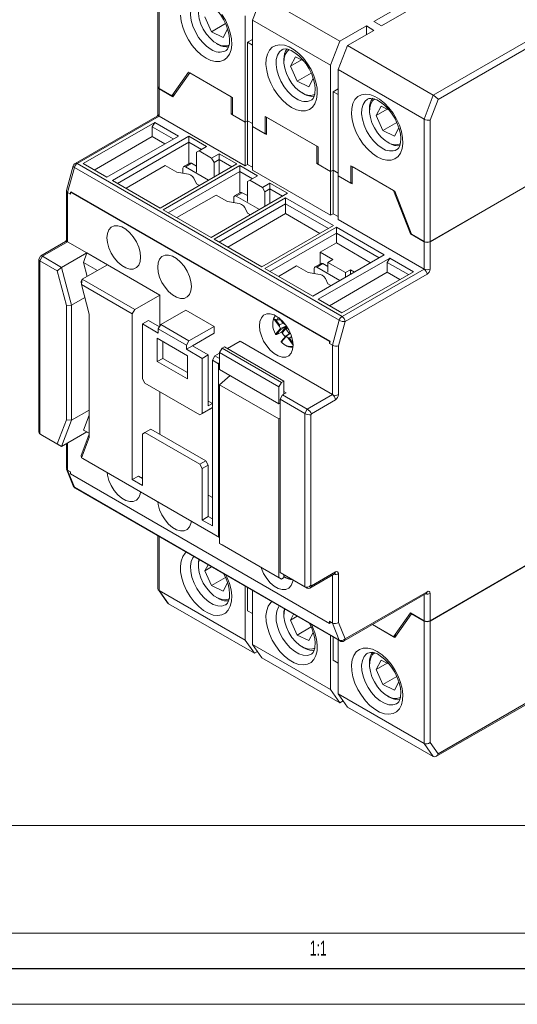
# Model space of a CAD drawing. Header units: millimetres. Extents: x 0 to 594, y 0 to 420.
# Tile 8 of 11: x 451 to 521, y 0 to 138. Entities that reach past the tile are written whole.
import ezdxf

# ---------------------------------------------------------------- set-up
doc = ezdxf.new("R2010")
doc.units = ezdxf.units.MM
doc.layers.add('FORMATO', color=7, linetype='Continuous')
doc.layers.add('LEGENDA', color=7, linetype='Continuous')
doc.styles.add('SLDTEXTSTYLE1', font='TXT', dxfattribs={"width": 0.605})

msp = doc.modelspace()

# ---------------------------------------------------------------- linework, layer by layer
at = {"color": 7, "linetype": 'Continuous', "lineweight": 15}
for p, q in [((509.32, 127.719), (550.44, 151.457)), ((550.864, 150.723), (509.989, 127.126)), ((470.644, 146.03), (470.644, 128.881)), ((470.819, 145.824), (470.819, 128.636)), ((515.12, 146.212), (500.978, 138.048)), ((502.038, 137.436), (516.18, 145.6)), ((483.936, 138.252), (485.243, 141.619)), ((485.243, 141.619), (496.203, 135.292)), ((477.236, 138.728), (478.171, 136.631)), ((482.876, 123.921), (482.876, 138.864)), ((480.138, 137.766), (478.171, 136.631)), ((479.806, 135.842), (480.43, 137.007)), ((494.896, 131.924), (483.936, 138.252)), ((483.936, 123.309), (483.936, 138.252)), ((499.917, 137.436), (496.203, 135.292)), ((500.978, 136.823), (499.917, 137.436)), ((499.917, 136.211), (499.917, 137.436)), ((500.978, 138.048), (502.038, 137.436)), ((478.171, 136.631), (479.806, 135.842)), ((483.936, 135.557), (483.229, 135.149)), ((497.263, 134.679), (500.978, 136.823)), ((478.871, 134.983), (479.087, 134.858)), ((483.229, 135.149), (483.229, 124.125)), ((483.936, 134.74), (483.229, 135.149)), ((496.203, 135.292), (494.896, 131.924)), ((495.957, 131.312), (497.263, 134.679)), ((497.263, 134.679), (509.32, 127.719)), ((489.958, 133.097), (489.257, 131.788)), ((491.089, 132.552), (489.958, 133.097)), ((488.332, 132.728), (488.332, 132.478)), ((490.811, 132.686), (489.257, 131.788)), ((489.257, 131.788), (490.192, 129.691)), ((494.896, 116.982), (494.896, 131.924)), ((472.587, 127.615), (474.935, 130.955)), ((472.729, 127.493), (475.096, 130.862)), ((474.935, 130.955), (481.108, 127.391)), ((475.096, 130.862), (480.931, 127.493)), ((492.159, 130.827), (490.192, 129.691)), ((491.827, 128.903), (492.451, 130.068)), ((508.013, 124.352), (495.957, 131.312)), ((495.957, 116.369), (495.957, 131.312)), ((470.644, 128.84), (470.644, 125.002)), ((490.192, 129.691), (491.827, 128.903)), ((470.819, 128.636), (472.587, 127.615)), ((470.819, 128.595), (470.819, 124.757)), ((470.819, 128.595), (472.729, 127.493)), ((472.97, 127.836), (472.587, 127.615)), ((480.931, 127.493), (480.931, 125.044)), ((481.108, 127.391), (481.108, 124.942)), ((490.892, 128.043), (491.108, 127.919)), ((495.957, 128.617), (495.25, 128.209)), ((495.25, 128.209), (495.25, 117.186)), ((495.957, 127.801), (495.25, 128.209)), ((508.013, 124.352), (509.32, 127.719)), ((501.978, 126.158), (501.278, 124.849)), ((503.11, 125.613), (501.978, 126.158)), ((509.989, 127.126), (508.862, 124.221)), ((470.519, 124.787), (459.005, 118.139)), ((470.819, 124.757), (459.305, 118.11)), ((482.876, 117.797), (470.819, 124.757)), ((481.108, 125.146), (480.931, 125.044)), ((480.931, 125.044), (482.876, 123.921)), ((481.108, 124.942), (482.876, 123.921)), ((485.704, 122.288), (485.704, 124.738)), ((485.704, 124.738), (493.129, 120.452)), ((485.881, 124.636), (492.952, 120.554)), ((485.881, 122.186), (485.881, 124.636)), ((500.352, 125.788), (500.352, 125.539)), ((502.832, 125.746), (501.278, 124.849)), ((501.278, 124.849), (502.212, 122.752)), ((470.183, 123.9), (460.142, 118.103)), ((469.829, 123.287), (470.183, 123.9)), ((469.829, 121.899), (469.829, 123.287)), ((472.799, 121.573), (469.829, 123.287)), ((470.183, 123.9), (473.506, 121.981)), ((483.229, 124.125), (482.876, 123.921)), ((482.876, 123.921), (482.876, 117.797)), ((483.229, 124.125), (483.936, 123.717)), ((483.229, 124.125), (483.229, 118.001)), ((483.936, 123.309), (485.704, 122.288)), ((483.936, 123.309), (485.881, 122.186)), ((483.936, 117.185), (483.936, 123.309)), ((504.18, 123.887), (502.212, 122.752)), ((503.848, 121.963), (504.472, 123.128)), ((508.013, 107.164), (508.013, 124.352)), ((508.862, 124.221), (508.862, 107.164)), ((469.829, 121.899), (461.698, 117.205)), ((463.465, 116.185), (473.506, 121.981)), ((464.243, 115.736), (474.991, 121.94)), ((471.597, 120.879), (469.829, 121.899)), ((474.991, 121.94), (477.466, 120.512)), ((474.991, 121.94), (474.991, 121.124)), ((485.881, 122.39), (485.704, 122.288)), ((502.212, 122.752), (503.848, 121.963)), ((474.991, 121.124), (464.95, 115.327)), ((474.991, 118.109), (474.991, 121.124)), ((476.759, 120.103), (474.991, 121.124)), ((477.466, 120.512), (476.406, 119.899)), ((492.952, 120.554), (492.952, 118.104)), ((493.129, 120.452), (493.129, 118.002)), ((502.913, 121.104), (503.129, 120.979)), ((476.406, 119.899), (476.052, 119.695)), ((476.052, 116.919), (476.052, 119.695)), ((478.173, 118.879), (476.406, 119.899)), ((478.173, 118.879), (479.234, 119.491)), ((479.234, 119.491), (481.709, 118.062)), ((479.234, 119.491), (479.234, 118.675)), ((458.726, 117.778), (457.779, 114.315)), ((459.305, 118.11), (496.499, 96.638)), ((463.465, 116.185), (460.142, 118.103)), ((471.668, 117.817), (466.153, 114.633)), ((481.709, 118.062), (470.961, 111.858)), ((471.385, 111.613), (482.133, 117.818)), ((471.668, 117.817), (473.287, 116.883)), ((475.095, 118.168), (474.246, 117.679)), ((475.345, 118.144), (474.496, 117.654)), ((474.496, 117.654), (477.749, 115.776)), ((475.345, 118.144), (476.052, 117.735)), ((478.527, 118.267), (478.173, 118.879)), ((479.234, 118.675), (478.527, 118.267)), ((478.527, 116.226), (478.527, 118.267)), ((481.002, 117.654), (479.234, 118.675)), ((479.234, 116.634), (479.234, 118.675)), ((482.133, 117.818), (484.608, 116.389)), ((482.133, 117.818), (482.133, 117.001)), ((483.229, 118.001), (482.876, 117.797)), ((483.229, 118.001), (483.936, 117.593)), ((493.129, 118.206), (492.952, 118.104)), ((492.952, 118.104), (494.896, 116.982)), ((493.129, 118.002), (494.896, 116.982)), ((497.725, 117.799), (503.898, 114.235)), ((497.725, 115.349), (497.725, 117.799)), ((497.902, 117.696), (503.736, 114.328)), ((497.902, 115.247), (497.902, 117.696)), ((458.907, 117.563), (457.95, 114.062)), ((496.101, 96.091), (458.907, 117.563)), ((482.133, 117.001), (472.092, 111.205)), ((473.287, 116.883), (474.637, 116.674)), ((474.143, 117.45), (474.143, 116.75)), ((482.133, 113.986), (482.133, 117.001)), ((483.901, 115.981), (482.133, 117.001)), ((484.608, 116.389), (483.547, 115.777)), ((494.896, 110.858), (483.936, 117.185)), ((495.25, 117.186), (494.896, 116.982)), ((494.896, 116.982), (494.896, 110.858)), ((495.25, 117.186), (495.957, 116.778)), ((495.25, 117.186), (495.25, 111.062)), ((495.957, 116.369), (497.725, 115.349)), ((495.957, 110.245), (495.957, 116.369)), ((495.957, 116.369), (497.902, 115.247)), ((470.961, 111.858), (464.243, 115.736)), ((475.698, 116.062), (476.06, 115.282)), ((476.06, 115.282), (476.476, 115.042)), ((483.547, 115.777), (483.194, 115.572)), ((483.194, 112.796), (483.194, 115.572)), ((485.315, 114.756), (483.547, 115.777)), ((485.315, 114.756), (486.376, 115.368)), ((486.376, 115.368), (488.851, 113.94)), ((486.376, 115.368), (486.376, 114.552)), ((497.902, 115.451), (497.725, 115.349)), ((522.792, 115.165), (508.862, 107.123)), ((522.58, 115.083), (508.862, 107.164)), ((457.774, 114.28), (457.774, 107.366)), ((458.374, 113.817), (457.95, 114.062)), ((457.95, 114.062), (457.95, 107.121)), ((458.467, 114.156), (458.374, 114.102)), ((458.374, 113.817), (458.374, 114.102)), ((458.374, 114.102), (494.72, 93.121)), ((458.467, 114.156), (494.812, 93.174)), ((478.81, 113.694), (473.295, 110.511)), ((488.851, 113.94), (478.103, 107.735)), ((478.81, 113.694), (480.428, 112.76)), ((482.237, 114.046), (481.388, 113.556)), ((482.487, 114.021), (481.638, 113.531)), ((481.638, 113.531), (484.89, 111.653)), ((482.487, 114.021), (483.194, 113.613)), ((485.669, 114.144), (485.315, 114.756)), ((486.376, 114.552), (485.669, 114.144)), ((485.669, 112.103), (485.669, 114.144)), ((488.143, 113.531), (486.376, 114.552)), ((486.376, 112.511), (486.376, 114.552)), ((503.736, 114.328), (506.104, 108.225)), ((503.898, 114.235), (506.245, 108.185)), ((478.527, 107.49), (488.568, 113.286)), ((488.568, 112.47), (479.234, 107.082)), ((480.428, 112.76), (481.779, 112.551)), ((481.285, 113.327), (481.285, 112.628)), ((488.568, 113.286), (495.285, 109.409)), ((488.568, 112.47), (488.568, 113.286)), ((488.568, 111.082), (488.568, 112.47)), ((494.578, 109), (488.568, 112.47)), ((478.103, 107.735), (471.385, 111.613)), ((488.568, 111.082), (480.436, 106.388)), ((482.84, 111.939), (483.201, 111.159)), ((483.201, 111.159), (483.618, 110.919)), ((493.376, 108.306), (488.568, 111.082)), ((495.25, 111.062), (494.896, 110.858)), ((495.25, 111.062), (495.957, 110.654)), ((495.285, 109.409), (485.244, 103.612)), ((508.013, 103.285), (495.957, 110.245)), ((485.669, 103.367), (495.71, 109.164)), ((495.71, 108.347), (486.376, 102.959)), ((495.71, 109.164), (502.427, 105.286)), ((495.71, 109.164), (495.71, 108.347)), ((495.71, 106.959), (495.71, 108.347)), ((501.72, 104.877), (495.71, 108.347)), ((506.207, 108.285), (506.104, 108.225)), ((506.104, 108.225), (508.013, 107.123)), ((506.245, 108.185), (508.013, 107.164)), ((457.65, 107.151), (454.166, 105.139)), ((457.95, 107.121), (454.415, 105.08)), ((457.95, 107.121), (460.637, 105.57)), ((485.244, 103.612), (478.527, 107.49)), ((495.71, 106.959), (493.447, 105.653)), ((500.518, 104.183), (495.71, 106.959)), ((508.013, 103.285), (508.013, 107.123)), ((508.862, 107.123), (508.862, 103.285)), ((460.637, 105.57), (457.102, 103.529)), ((460.187, 104.196), (460.637, 105.57)), ((460.637, 105.57), (463.547, 103.89)), ((502.427, 105.286), (492.386, 99.489)), ((493.447, 104.026), (493.447, 105.653)), ((495.215, 104.632), (493.447, 105.653)), ((453.885, 104.653), (453.885, 80.439)), ((454.142, 105.116), (453.894, 104.685)), ((454.415, 105.08), (454.061, 104.468)), ((454.061, 104.468), (454.061, 80.135)), ((456.5, 103.059), (454.061, 104.468)), ((454.415, 105.08), (457.102, 103.529)), ((463.547, 103.89), (460.011, 101.849)), ((460.187, 104.196), (460.706, 102.25)), ((462.132, 103.074), (460.187, 104.196)), ((463.547, 103.89), (470.925, 99.63)), ((493.55, 104.085), (492.702, 103.595)), ((493.8, 104.061), (492.952, 103.571)), ((503.205, 104.837), (493.164, 99.04)), ((494.507, 103.652), (493.8, 104.061)), ((494.507, 104.224), (495.215, 104.632)), ((496.982, 102.795), (494.507, 104.224)), ((494.507, 102.836), (494.507, 104.224)), ((502.851, 104.224), (503.205, 104.837)), ((502.851, 102.836), (502.851, 104.224)), ((505.821, 102.51), (502.851, 104.224)), ((503.205, 104.837), (506.528, 102.918)), ((456.5, 103.059), (457.102, 103.529)), ((457.809, 98.154), (456.5, 103.059)), ((457.102, 103.529), (458.516, 98.225)), ((492.386, 99.489), (485.669, 103.367)), ((490.123, 103.734), (487.578, 102.265)), ((490.123, 103.734), (491.742, 102.8)), ((491.742, 102.8), (493.093, 102.591)), ((492.598, 103.367), (492.598, 102.667)), ((496.204, 101.693), (492.952, 103.571)), ((502.851, 102.836), (494.72, 98.142)), ((496.487, 97.122), (506.528, 102.918)), ((496.499, 96.638), (508.013, 103.285)), ((508.437, 102.551), (496.923, 95.903)), ((497.689, 103.204), (496.982, 102.795)), ((496.982, 102.143), (496.982, 102.795)), ((498.255, 102.877), (497.689, 103.204)), ((497.689, 102.551), (497.689, 103.204)), ((504.619, 101.816), (502.851, 102.836)), ((460.011, 101.849), (459.856, 101.555)), ((459.887, 101.104), (459.856, 101.555)), ((459.887, 101.104), (460.011, 101.849)), ((459.887, 101.104), (460.991, 96.964)), ((467.036, 96.977), (459.887, 101.104)), ((460.011, 101.849), (467.39, 97.589)), ((494.153, 101.979), (494.515, 101.199)), ((494.515, 101.199), (494.931, 100.959)), ((470.925, 99.63), (467.39, 97.589)), ((470.925, 95.303), (470.925, 99.63)), ((457.809, 98.154), (458.516, 98.225)), ((460.369, 99.295), (458.516, 98.225)), ((458.516, 98.225), (458.516, 82.05)), ((496.487, 97.122), (493.164, 99.04)), ((457.809, 82.122), (457.809, 98.154)), ((460.991, 96.964), (460.991, 79.637)), ((467.39, 97.589), (467.036, 96.977)), ((467.036, 96.977), (467.036, 73.706)), ((474.567, 97.528), (471.032, 95.487)), ((474.567, 97.528), (478.527, 95.242)), ((469.299, 96.079), (468.451, 95.589)), ((468.451, 87.873), (468.451, 95.589)), ((468.451, 95.589), (470.678, 94.303)), ((470.855, 95.181), (469.299, 96.079)), ((470.678, 94.875), (471.032, 95.487)), ((471.032, 95.487), (474.991, 93.201)), ((487.734, 95.23), (486.886, 96.322)), ((487.158, 96.192), (487.724, 95.464)), ((487.355, 96.15), (487.859, 96.143)), ((487.669, 96.415), (488.093, 95.807)), ((488.238, 95.673), (487.724, 95.464)), ((488.172, 95.726), (488.393, 95.547)), ((495.144, 92.59), (496.101, 96.091)), ((496.923, 95.903), (495.992, 92.501)), ((470.678, 94.303), (470.678, 94.875)), ((474.638, 92.589), (470.678, 94.875)), ((478.527, 95.242), (474.991, 93.201)), ((478.527, 94.262), (475.486, 92.507)), ((478.527, 94.262), (478.527, 95.242)), ((487.171, 94.165), (487.858, 94.941)), ((487.909, 94.816), (487.297, 94.124)), ((487.311, 94.102), (487.988, 94.408)), ((487.323, 94.11), (488, 94.417)), ((487.858, 94.941), (487.734, 95.23)), ((488.681, 95.324), (487.864, 94.929)), ((488.728, 95.255), (487.909, 94.816)), ((488.793, 95.132), (488.103, 94.351)), ((488.606, 93.87), (489.239, 94.317)), ((488.62, 94.9), (488.778, 95.055)), ((488.85, 95.042), (488.62, 94.9)), ((489.255, 94.28), (488.663, 93.845)), ((488.778, 95.055), (488.793, 95.132)), ((488.837, 95.087), (488.778, 95.055)), ((489.209, 94.386), (489.101, 94.246)), ((474.779, 91.119), (470.537, 93.568)), ((470.537, 93.568), (470.537, 90.302)), ((471.306, 93.124), (471.306, 90.746)), ((474.991, 93.201), (474.638, 92.589)), ((482.168, 93.14), (480.423, 92.133)), ((482.168, 93.14), (495.144, 85.649)), ((488.594, 93.86), (487.981, 93.167)), ((488.672, 93.836), (487.985, 93.06)), ((488.893, 93.658), (488.672, 93.836)), ((489.418, 93.839), (489.109, 93.583)), ((494.812, 93.174), (494.72, 92.835)), ((494.812, 93.174), (494.72, 93.121)), ((494.72, 93.121), (494.72, 92.835)), ((495.144, 92.59), (494.72, 92.835)), ((474.638, 92.589), (474.638, 92.017)), ((475.486, 92.507), (474.638, 92.017)), ((474.638, 92.017), (476.865, 90.731)), ((477.714, 91.221), (475.486, 92.507)), ((479.287, 91.477), (478.633, 91.099)), ((479.287, 91.564), (479.641, 92.176)), ((487.631, 86.747), (479.287, 91.564)), ((479.287, 91.564), (479.287, 89.196)), ((479.994, 92.38), (479.641, 92.176)), ((479.641, 92.176), (487.984, 87.36)), ((488.338, 87.564), (479.994, 92.38)), ((495.144, 85.649), (495.144, 92.59)), ((495.992, 92.501), (495.992, 85.649)), ((471.306, 90.746), (470.537, 90.302)), ((470.537, 90.302), (474.779, 87.853)), ((471.306, 90.746), (474.779, 88.741)), ((474.779, 87.853), (474.779, 91.119)), ((477.714, 91.221), (476.865, 90.731)), ((476.865, 90.731), (476.865, 83.015)), ((477.714, 84.077), (477.714, 91.221)), ((478.279, 90.487), (478.633, 91.099)), ((479.128, 89.997), (478.279, 90.487)), ((478.279, 67.215), (478.279, 90.487)), ((478.633, 91.099), (479.287, 90.721)), ((479.287, 90.272), (479.128, 89.997)), ((479.128, 89.997), (479.128, 65.664)), ((479.287, 89.196), (487.631, 84.379)), ((468.451, 87.873), (468.804, 87.26)), ((476.512, 82.811), (468.804, 87.26)), ((479.287, 87.047), (480.802, 88.321)), ((487.984, 87.36), (487.631, 86.747)), ((488.338, 87.564), (487.984, 87.36)), ((488.338, 85.721), (488.338, 87.564)), ((470.925, 80.075), (470.925, 86.036)), ((479.287, 87.047), (487.631, 82.23)), ((479.287, 87.047), (479.287, 64.755)), ((487.631, 86.747), (487.631, 84.379)), ((488.638, 85.894), (488.144, 85.609)), ((488.638, 85.894), (488.338, 86.068)), ((477.714, 84.73), (478.279, 84.403)), ((478.279, 84.403), (477.714, 84.077)), ((487.631, 84.379), (487.79, 84.455)), ((487.79, 84.996), (488.144, 85.609)), ((491.255, 82.996), (487.79, 84.996)), ((487.79, 84.996), (487.79, 60.663)), ((488.144, 85.609), (491.608, 83.608)), ((491.608, 83.608), (495.144, 85.649)), ((495.568, 84.915), (492.208, 82.975)), ((460.991, 83.478), (458.516, 82.05)), ((477.926, 83.627), (476.512, 82.811)), ((476.512, 82.811), (476.865, 83.015)), ((476.865, 83.015), (478.279, 83.832)), ((478.279, 83.832), (477.926, 83.627)), ((491.255, 82.996), (491.608, 83.608)), ((491.255, 58.663), (491.255, 82.996)), ((456.5, 78.726), (457.809, 82.122)), ((458.516, 82.05), (457.102, 78.379)), ((457.809, 82.122), (458.516, 82.05)), ((460.991, 82.765), (460.187, 80.68)), ((487.631, 82.23), (487.79, 82.364)), ((487.631, 82.23), (487.631, 59.939)), ((492.208, 82.975), (492.103, 82.793)), ((492.103, 82.793), (492.103, 58.866)), ((460.637, 80.42), (457.102, 78.379)), ((460.187, 80.68), (460.991, 80.216)), ((460.637, 80.42), (460.187, 80.68)), ((460.991, 80.216), (460.637, 80.42)), ((468.804, 80.32), (468.451, 80.116)), ((469.653, 80.81), (468.804, 80.32)), ((468.804, 80.32), (476.512, 75.87)), ((469.653, 80.81), (477.36, 76.36)), ((454.061, 80.135), (456.5, 78.726)), ((454.061, 80.135), (454.415, 79.93)), ((457.102, 78.379), (454.415, 79.93)), ((459.83, 77.104), (460.991, 80.117)), ((460.991, 79.637), (459.887, 76.772)), ((468.451, 72.889), (468.451, 80.116)), ((456.5, 78.726), (457.102, 78.379)), ((457.774, 78.768), (457.774, 75.302)), ((459.887, 76.772), (459.83, 77.104)), ((459.887, 76.772), (479.128, 65.664)), ((460.089, 76.655), (459.887, 76.772)), ((479.287, 65.572), (460.089, 76.655)), ((476.512, 75.87), (477.36, 76.36)), ((477.36, 76.36), (477.714, 75.748)), ((457.794, 75.2), (458.748, 72.814)), ((457.95, 75.031), (458.374, 74.786)), ((457.95, 75.031), (458.907, 72.635)), ((458.374, 74.5), (458.374, 74.786)), ((476.865, 75.258), (476.512, 75.87)), ((477.714, 75.748), (476.865, 75.258)), ((476.865, 75.258), (476.865, 68.032)), ((477.714, 68.521), (477.714, 75.748)), ((494.72, 53.519), (458.374, 74.5)), ((467.885, 74.195), (467.036, 73.706)), ((467.036, 73.706), (468.451, 72.889)), ((468.451, 73.869), (467.885, 74.195)), ((468.451, 74.032), (468.309, 73.95)), ((458.907, 72.635), (496.101, 51.164)), ((459.005, 72.517), (496.199, 51.046)), ((477.714, 71.542), (478.279, 71.215)), ((477.714, 68.521), (476.865, 68.032)), ((476.865, 68.032), (478.279, 67.215)), ((478.279, 68.195), (477.714, 68.521)), ((470.644, 65.798), (470.644, 58.411)), ((479.128, 65.664), (479.287, 65.572)), ((479.287, 64.755), (487.631, 59.939)), ((479.641, 64.551), (479.287, 64.755)), ((487.984, 59.734), (479.641, 64.551)), ((476.311, 61.851), (476.311, 61.601)), ((477.678, 61.737), (477.236, 60.912)), ((478.172, 61.452), (477.236, 60.912)), ((477.236, 60.912), (478.171, 58.814)), ((522.792, 61.926), (508.862, 53.885)), ((522.58, 61.763), (508.862, 53.844)), ((480.138, 59.95), (478.171, 58.814)), ((487.631, 59.939), (487.984, 59.734)), ((487.79, 60.663), (491.255, 58.663)), ((488.144, 60.459), (487.79, 60.663)), ((488.338, 59.939), (487.984, 59.734)), ((491.608, 58.459), (488.144, 60.459)), ((488.338, 59.939), (488.338, 60.347)), ((491.96, 58.459), (495.444, 60.47)), ((492.208, 58.805), (495.568, 60.745)), ((495.992, 60.5), (495.992, 53.648)), ((470.699, 58.234), (471.995, 56.391)), ((470.819, 58.127), (482.876, 51.167)), ((470.819, 58.127), (472.126, 56.269)), ((478.171, 58.814), (479.806, 58.026)), ((479.806, 58.026), (480.43, 59.19)), ((482.876, 58.737), (482.876, 51.167)), ((483.229, 58.533), (483.229, 55.291)), ((483.936, 58.124), (483.936, 50.555)), ((491.608, 58.459), (491.255, 58.663)), ((492.103, 58.866), (492.208, 58.805)), ((509.691, 34.809), (550.74, 58.505)), ((509.989, 35.183), (550.864, 58.78)), ((478.871, 57.166), (479.087, 57.042)), ((479.316, 56.92), (479.087, 57.042)), ((496.799, 51.046), (508.313, 57.693)), ((496.923, 51.32), (508.437, 57.968)), ((508.862, 57.723), (508.862, 53.885)), ((484.182, 49.309), (472.126, 56.269)), ((483.229, 55.291), (483.936, 54.883)), ((488.332, 54.911), (488.332, 54.662)), ((489.699, 54.798), (489.257, 53.972)), ((490.193, 54.512), (489.257, 53.972)), ((489.257, 53.972), (490.192, 51.875)), ((506.104, 54.987), (503.736, 51.618)), ((506.245, 54.864), (503.898, 51.524)), ((508.013, 53.885), (506.104, 54.987)), ((506.281, 54.885), (506.245, 54.864)), ((508.013, 53.844), (506.245, 54.864)), ((492.158, 53.01), (490.192, 51.875)), ((494.72, 53.804), (495.144, 53.559)), ((494.72, 53.804), (494.72, 53.519)), ((494.72, 53.804), (494.812, 53.572)), ((494.812, 53.572), (494.72, 53.519)), ((496.101, 51.164), (495.144, 53.559)), ((495.992, 53.648), (496.923, 51.32)), ((503.898, 51.524), (500.763, 53.334)), ((503.736, 51.618), (500.763, 53.334)), ((508.013, 36.656), (508.013, 53.844)), ((508.862, 53.844), (508.862, 36.787)), ((490.192, 51.875), (491.827, 51.086)), ((491.827, 51.086), (492.451, 52.251)), ((494.896, 51.797), (494.896, 44.228)), ((495.25, 51.593), (495.25, 48.351)), ((495.957, 51.185), (495.957, 43.616)), ((504.119, 51.839), (503.736, 51.618)), ((482.876, 51.167), (484.182, 49.309)), ((483.936, 50.555), (494.896, 44.228)), ((485.243, 48.696), (483.936, 50.555)), ((490.892, 50.227), (491.108, 50.102)), ((491.337, 49.981), (491.108, 50.102)), ((484.182, 49.309), (484.63, 49.568)), ((496.203, 42.369), (485.243, 48.696)), ((495.25, 48.351), (495.957, 47.943)), ((500.352, 47.972), (500.352, 47.723)), ((501.978, 48.342), (501.278, 47.033)), ((502.832, 47.93), (501.278, 47.033)), ((501.278, 47.033), (502.212, 44.935)), ((503.111, 47.796), (501.978, 48.342)), ((504.179, 46.071), (502.212, 44.935)), ((502.212, 44.935), (503.848, 44.147)), ((503.848, 44.147), (504.471, 45.311)), ((494.896, 44.228), (496.203, 42.369)), ((495.957, 43.616), (508.013, 36.656)), ((497.263, 41.757), (495.957, 43.616)), ((502.913, 43.287), (503.129, 43.163)), ((503.358, 43.042), (503.129, 43.163)), ((496.203, 42.369), (496.651, 42.628)), ((509.32, 34.797), (497.263, 41.757)), ((509.32, 34.797), (508.013, 36.656)), ((508.862, 36.787), (509.989, 35.183))]:
    msp.add_line(p, q, dxfattribs=at)
at = {"color": 1, "linetype": 'Continuous', "lineweight": 15}
for p, q in [((487.72, 96.375), (488.172, 95.726)), ((488.393, 95.547), (488.46, 95.622)), ((488, 94.417), (488.734, 95.247)), ((489.124, 94.237), (489.225, 94.35)), ((489.628, 92.603), (488.893, 93.658)), ((489.109, 93.583), (489.618, 92.854)), ((457.95, 78.869), (457.95, 75.031)), ((470.819, 65.697), (470.819, 58.127)), ((495.144, 53.559), (495.144, 60.297)), ((508.013, 53.885), (508.013, 57.52))]:
    msp.add_line(p, q, dxfattribs=at)
at = {"color": 7, "linetype": 'Continuous', "lineweight": 15, "flags": 128}
for points in [[(476.052, 141.033), (476.219, 141.116), (476.509, 141.151), (476.875, 141.1), (477.35, 140.927), (477.867, 140.628), (478.4, 140.206), (478.925, 139.674), (479.418, 139.047), (479.853, 138.351), (480.212, 137.615), (480.478, 136.872), (480.644, 136.158), (480.708, 135.506), (480.677, 134.947), (480.571, 134.507), (480.415, 134.197), (480.233, 133.999), (480.145, 133.955)], [(477.066, 141.079), (476.745, 140.814), (476.481, 140.379), (476.337, 139.822), (476.32, 139.17), (476.43, 138.456), (476.664, 137.716), (477.008, 136.988), (477.445, 136.307), (477.954, 135.708), (478.509, 135.222), (479.082, 134.871)], [(477.395, 132.923), (476.713, 133.392), (476.055, 133.995), (475.446, 134.71), (474.907, 135.51), (474.458, 136.368), (474.115, 137.251), (473.891, 138.129), (473.793, 138.969)], [(479.625, 139.074), (480.121, 138.241), (480.519, 137.367), (480.803, 136.482), (480.965, 135.619), (480.998, 134.81), (480.9, 134.082), (480.676, 133.464), (480.333, 132.976), (479.884, 132.637), (479.345, 132.459), (478.736, 132.448), (478.078, 132.604), (477.395, 132.923)], [(489.416, 125.984), (488.734, 126.453), (488.076, 127.056), (487.467, 127.77), (486.928, 128.571), (486.479, 129.428), (486.136, 130.312), (485.912, 131.189), (485.814, 132.029), (485.847, 132.801), (486.008, 133.477), (486.293, 134.033), (486.691, 134.448), (487.187, 134.708), (487.764, 134.803), (488.4, 134.73), (489.074, 134.491), (489.759, 134.096), (490.432, 133.557), (491.069, 132.895), (491.646, 132.134), (492.142, 131.302), (492.539, 130.427), (492.824, 129.543), (492.986, 128.68), (493.018, 127.87), (492.921, 127.143), (492.697, 126.524), (492.354, 126.037), (491.905, 125.697), (491.366, 125.519), (490.757, 125.508), (490.099, 125.665), (489.416, 125.984)], [(488.072, 134.093), (488.239, 134.177), (488.53, 134.212), (488.896, 134.161), (489.371, 133.987), (489.887, 133.688), (490.421, 133.267), (490.946, 132.734), (491.438, 132.107), (491.874, 131.411), (492.232, 130.676), (492.499, 129.933), (492.665, 129.218), (492.729, 128.566), (492.698, 128.008), (492.591, 127.568), (492.436, 127.257), (492.254, 127.06), (492.166, 127.015)], [(489.087, 134.14), (488.766, 133.875), (488.502, 133.44), (488.357, 132.882), (488.34, 132.23), (488.451, 131.516), (488.684, 130.777), (489.028, 130.048), (489.466, 129.368), (489.975, 128.769), (490.53, 128.282), (491.103, 127.931)], [(501.437, 119.044), (500.755, 119.513), (500.097, 120.116), (499.487, 120.831), (498.949, 121.631), (498.5, 122.489), (498.157, 123.372), (497.933, 124.25), (497.835, 125.09), (497.868, 125.862), (498.029, 126.538), (498.314, 127.094), (498.712, 127.509), (499.208, 127.769), (499.785, 127.864), (500.421, 127.791), (501.094, 127.552), (501.78, 127.156), (502.453, 126.618), (503.09, 125.956), (503.666, 125.195), (504.163, 124.362), (504.56, 123.488), (504.845, 122.603), (505.007, 121.74), (505.039, 120.931), (504.942, 120.204), (504.717, 119.585), (504.375, 119.097), (503.926, 118.758), (503.387, 118.58), (502.777, 118.569), (502.12, 118.725), (501.437, 119.044)], [(500.093, 127.154), (500.26, 127.237), (500.551, 127.272), (500.917, 127.221), (501.392, 127.048), (501.908, 126.749), (502.442, 126.328), (502.967, 125.795), (503.459, 125.168), (503.895, 124.472), (504.253, 123.736), (504.52, 122.994), (504.686, 122.279), (504.749, 121.627), (504.719, 121.068), (504.612, 120.629), (504.457, 120.318), (504.275, 120.12), (504.187, 120.076)], [(501.108, 127.2), (500.787, 126.936), (500.522, 126.5), (500.378, 125.943), (500.361, 125.291), (500.472, 124.577), (500.705, 123.837), (501.049, 123.109), (501.487, 122.428), (501.996, 121.83), (502.551, 121.343), (503.124, 120.992)], [(470.644, 125), (470.644, 125.001), (470.64, 124.983), (470.632, 124.954), (470.617, 124.917), (470.596, 124.877), (470.57, 124.839), (470.545, 124.809), (470.526, 124.792), (470.519, 124.786), (470.521, 124.788)], [(463.465, 107.693), (463.534, 106.999), (463.737, 106.265), (464.061, 105.535), (464.489, 104.851), (464.994, 104.253), (465.549, 103.775), (466.12, 103.445), (466.674, 103.283), (467.18, 103.298), (467.607, 103.488), (467.932, 103.844), (468.134, 104.343), (468.203, 104.958), (468.134, 105.652), (467.932, 106.386), (467.607, 107.116), (467.18, 107.8), (466.674, 108.398), (466.12, 108.876), (465.549, 109.206), (464.994, 109.368), (464.489, 109.354), (464.061, 109.163), (463.737, 108.808), (463.534, 108.308), (463.465, 107.693)], [(457.774, 107.364), (457.774, 107.364), (457.771, 107.347), (457.763, 107.318), (457.748, 107.281), (457.727, 107.241), (457.701, 107.203), (457.676, 107.173), (457.657, 107.156), (457.65, 107.15), (457.652, 107.152)], [(470.607, 103.57), (470.676, 102.876), (470.879, 102.142), (471.203, 101.412), (471.63, 100.728), (472.136, 100.13), (472.691, 99.652), (473.262, 99.322), (473.816, 99.16), (474.322, 99.175), (474.749, 99.365), (475.074, 99.721), (475.276, 100.22), (475.345, 100.835), (475.276, 101.53), (475.074, 102.263), (474.749, 102.993), (474.322, 103.677), (473.816, 104.275), (473.262, 104.753), (472.691, 105.083), (472.136, 105.245), (471.63, 105.231), (471.203, 105.04), (470.879, 104.685), (470.676, 104.185), (470.607, 103.57)], [(484.891, 95.324), (484.96, 94.63), (485.162, 93.897), (485.487, 93.167), (485.914, 92.483), (486.42, 91.884), (486.974, 91.406), (487.545, 91.077), (488.1, 90.914), (488.605, 90.929), (489.033, 91.119), (489.357, 91.475), (489.56, 91.975), (489.628, 92.59), (489.56, 93.284), (489.357, 94.017), (489.033, 94.747), (488.605, 95.431), (488.1, 96.03), (487.545, 96.508), (486.974, 96.837), (486.42, 97), (485.914, 96.985), (485.487, 96.794), (485.162, 96.439), (484.96, 95.939), (484.891, 95.324)], [(487.355, 96.15), (487.198, 96.177), (487.158, 96.192)], [(487.145, 94.141), (487.144, 94.142), (487.159, 94.155), (487.171, 94.165)], [(487.297, 94.124), (487.291, 94.117), (487.286, 94.106), (487.29, 94.101), (487.303, 94.102), (487.323, 94.11)], [(487.31, 94.101), (487.311, 94.101), (487.323, 94.11)], [(487.987, 94.407), (487.991, 94.409), (488.007, 94.408), (488.029, 94.399), (488.056, 94.379), (488.081, 94.35), (488.087, 94.34)], [(488, 94.417), (488.024, 94.42), (488.049, 94.412), (488.073, 94.393), (488.095, 94.365), (488.103, 94.351)], [(487.938, 93.046), (488.179, 92.828), (488.48, 92.626)], [(487.985, 93.06), (487.972, 93.027), (487.977, 93.008)], [(463.482, 74.696), (463.534, 74.337), (463.737, 73.604), (464.061, 72.874), (464.489, 72.19), (464.994, 71.591), (465.549, 71.113), (466.12, 70.784), (466.674, 70.621), (467.18, 70.636), (467.607, 70.826), (467.932, 71.182), (468.134, 71.682), (468.186, 71.98)], [(470.624, 70.573), (470.676, 70.214), (470.879, 69.481), (471.203, 68.751), (471.63, 68.067), (472.136, 67.468), (472.691, 66.99), (473.262, 66.661), (473.816, 66.499), (474.322, 66.513), (474.749, 66.704), (475.074, 67.059), (475.276, 67.559), (475.328, 67.857)], [(476.311, 61.851), (476.32, 62.102), (476.373, 62.49)], [(476.439, 62.452), (476.337, 62.005), (476.32, 61.353), (476.43, 60.64), (476.664, 59.9), (477.008, 59.172), (477.445, 58.491), (477.954, 57.892), (478.509, 57.405), (479.082, 57.055), (479.645, 56.858), (480.169, 56.825), (480.627, 56.957), (480.692, 56.993)], [(485.107, 61.395), (485.162, 61.235), (485.487, 60.505), (485.914, 59.821), (486.42, 59.223), (486.974, 58.745), (487.545, 58.415), (488.1, 58.253), (488.605, 58.267), (489.033, 58.458), (489.357, 58.813), (489.56, 59.313), (489.609, 59.586)], [(479.89, 60.46), (480.216, 59.788), (480.481, 59.045), (480.646, 58.331), (480.708, 57.68), (480.676, 57.124), (480.569, 56.686), (480.413, 56.377), (480.23, 56.181), (480.154, 56.142)], [(488.332, 54.911), (488.341, 55.163), (488.394, 55.551)], [(488.46, 55.513), (488.357, 55.066), (488.34, 54.414), (488.451, 53.7), (488.684, 52.961), (489.028, 52.232), (489.466, 51.551), (489.975, 50.953), (490.53, 50.466), (491.103, 50.115), (491.666, 49.918), (492.189, 49.885), (492.648, 50.018), (492.713, 50.053)], [(491.91, 53.521), (492.237, 52.848), (492.502, 52.106), (492.667, 51.392), (492.729, 50.741), (492.697, 50.184), (492.589, 49.746), (492.434, 49.437), (492.251, 49.241), (492.174, 49.203)], [(501.437, 49.556), (502.12, 49.087), (502.777, 48.484), (503.387, 47.77), (503.926, 46.969), (504.375, 46.112), (504.717, 45.228), (504.942, 44.351), (505.039, 43.511), (505.007, 42.739), (504.845, 42.063), (504.56, 41.507), (504.163, 41.092), (503.666, 40.832), (503.09, 40.737), (502.453, 40.81), (501.78, 41.049), (501.094, 41.445), (500.421, 41.983), (499.785, 42.645), (499.208, 43.406), (498.712, 44.238), (498.314, 45.113), (498.029, 45.997), (497.868, 46.86), (497.835, 47.67), (497.933, 48.397), (498.157, 49.016), (498.5, 49.504), (498.949, 49.843), (499.487, 50.021), (500.097, 50.032), (500.755, 49.875), (501.437, 49.556)], [(501.096, 49.377), (500.787, 49.119), (500.522, 48.684), (500.378, 48.126), (500.361, 47.474), (500.472, 46.761), (500.705, 46.021), (501.049, 45.293), (501.487, 44.612), (501.996, 44.013), (502.551, 43.526), (503.124, 43.176), (503.686, 42.979), (504.21, 42.946), (504.669, 43.078), (504.734, 43.114)], [(501.644, 49.099), (501.916, 48.927), (502.45, 48.504), (502.975, 47.97), (503.466, 47.342), (503.9, 46.645), (504.258, 45.909), (504.523, 45.166), (504.687, 44.452), (504.75, 43.801), (504.718, 43.245), (504.61, 42.807), (504.454, 42.498), (504.272, 42.302), (504.195, 42.263)]]:
    msp.add_lwpolyline(points, dxfattribs=at)
at = {"color": 1, "linetype": 'Continuous', "lineweight": 15, "flags": 128}
for points in [[(476.038, 141.038), (475.703, 140.76), (475.409, 140.29), (475.242, 139.689), (475.208, 138.986), (475.309, 138.213), (475.541, 137.406), (475.893, 136.604), (476.348, 135.843), (476.885, 135.16), (477.479, 134.586), (478.103, 134.148)], [(488.058, 134.098), (487.724, 133.82), (487.43, 133.35), (487.262, 132.749), (487.229, 132.046), (487.33, 131.273), (487.562, 130.467), (487.914, 129.664), (488.369, 128.904), (488.906, 128.22), (489.5, 127.646), (490.123, 127.208)], [(500.079, 127.159), (499.745, 126.881), (499.451, 126.411), (499.283, 125.81), (499.249, 125.107), (499.351, 124.334), (499.583, 123.527), (499.935, 122.725), (500.39, 121.964), (500.927, 121.281), (501.521, 120.707), (502.144, 120.269)], [(458.907, 117.563), (458.832, 117.611), (458.775, 117.661), (458.739, 117.708), (458.724, 117.752), (458.726, 117.778)], [(487.988, 94.408), (487.988, 94.408), (488, 94.417)], [(480.192, 60.286), (480.333, 59.991), (480.676, 59.107), (480.9, 58.23), (480.998, 57.39), (480.965, 56.618), (480.803, 55.942), (480.519, 55.386), (480.121, 54.971), (479.625, 54.711), (479.048, 54.616), (478.411, 54.689), (477.738, 54.928), (477.053, 55.323), (476.38, 55.862), (475.743, 56.524), (475.166, 57.285), (474.67, 58.117), (474.272, 58.992), (473.988, 59.876), (473.826, 60.739), (473.793, 61.549), (473.891, 62.276), (474.115, 62.895), (474.458, 63.382), (474.599, 63.515)], [(475.665, 62.899), (475.541, 62.726), (475.309, 62.188), (475.208, 61.532), (475.242, 60.789), (475.409, 59.995), (475.703, 59.186), (476.109, 58.4), (476.608, 57.674), (477.177, 57.041), (477.789, 56.532), (478.416, 56.17), (479.028, 55.972), (479.597, 55.948), (480.096, 56.098), (480.168, 56.137)], [(492.213, 53.346), (492.354, 53.051), (492.697, 52.168), (492.921, 51.29), (493.018, 50.45), (492.986, 49.678), (492.824, 49.002), (492.539, 48.447), (492.142, 48.031), (491.646, 47.771), (491.069, 47.676), (490.432, 47.749), (489.759, 47.988), (489.074, 48.384), (488.4, 48.922), (487.764, 49.584), (487.187, 50.345), (486.691, 51.178), (486.293, 52.052), (486.008, 52.937), (485.847, 53.8), (485.814, 54.609), (485.912, 55.337), (486.136, 55.955), (486.479, 56.443), (486.62, 56.575)], [(487.686, 55.96), (487.562, 55.787), (487.33, 55.248), (487.229, 54.592), (487.262, 53.85), (487.43, 53.055), (487.724, 52.246), (488.13, 51.46), (488.629, 50.734), (489.198, 50.102), (489.81, 49.593), (490.437, 49.231), (491.049, 49.033), (491.618, 49.008), (492.117, 49.158), (492.188, 49.198)], [(500.096, 49.352), (499.935, 49.243), (499.583, 48.847), (499.351, 48.309), (499.249, 47.653), (499.283, 46.91), (499.451, 46.116), (499.745, 45.307), (500.15, 44.521), (500.65, 43.795), (501.219, 43.162), (501.831, 42.653), (502.458, 42.291), (503.07, 42.093), (503.639, 42.069), (504.138, 42.219), (504.209, 42.258)]]:
    msp.add_lwpolyline(points, dxfattribs=at)
at = {"color": 7, "linetype": 'Continuous', "lineweight": 15}
for centre, radius, start, end in [((479.943, 136.273), 1.645, 238.44538, 296.55095), ((480.334, 136.773), 2.285, 236.91504, 277.10188), ((490.615, 132.85), 2.287, 142.87579, 183.05647), ((470.944, 128.91), 0.302, 185.6948, 245.62534), ((470.933, 128.86), 0.289, 179.97601, 246.74603), ((491.964, 129.333), 1.645, 238.44538, 296.55095), ((492.355, 129.833), 2.285, 236.91504, 277.10188), ((502.636, 125.91), 2.287, 142.87579, 183.05647), ((470.944, 125.032), 0.302, 185.6948, 245.62534), ((503.985, 122.394), 1.645, 238.44538, 296.55095), ((504.376, 122.894), 2.285, 236.91504, 277.10188), ((459.305, 117.62), 0.6, 119.99731, 164.70507), ((459.814, 117.322), 0.938, 122.88366, 165.16213), ((474.358, 117.485), 0.218, 50.79671, 189.21404), ((475.198, 117.939), 0.251, 54.38242, 114.30712), ((474.555, 115.307), 1.369, 33.43888, 86.5665), ((481.5, 113.362), 0.218, 50.79671, 189.21404), ((482.34, 113.816), 0.251, 54.38242, 114.30712), ((481.697, 111.184), 1.369, 33.43888, 86.5665), ((458.075, 107.396), 0.302, 185.6948, 245.62534), ((508.437, 107.983), 0.922, 242.60967, 297.39033), ((508.437, 107.942), 0.922, 242.60967, 297.39033), ((493.654, 103.856), 0.251, 54.38242, 114.30712), ((492.814, 103.402), 0.218, 50.79671, 189.21404), ((493.011, 101.224), 1.369, 33.43888, 86.5665), ((507.516, 102.509), 0.922, 2.60548, 57.39452), ((508.437, 104.104), 0.922, 242.60967, 297.39033), ((507.941, 103.327), 0.922, 302.60548, 357.39452), ((489.058, 95.488), 2.305, 146.51194, 215.05579), ((487.537, 97.341), 1.21, 237.44557, 251.73781), ((497.008, 95.851), 0.938, 122.88366, 165.16213), ((496.827, 97.375), 1.475, 240.53645, 273.73428), ((496.002, 95.861), 0.922, 2.60548, 57.39452), ((487.246, 94.2), 0.117, 210.4515, 303.29139), ((487.26, 94.223), 0.106, 213.33872, 290.51281), ((488.138, 94.284), 0.0755, 118.26075, 132.27166), ((491.996, 96.682), 4.538, 210.91407, 219.90478), ((490.769, 95.979), 2.404, 206.65533, 226.09533), ((488.048, 93.086), 0.104, 129.31919, 227.04593), ((489.446, 93.862), 1.569, 231.99106, 274.29819), ((495.568, 86.468), 0.922, 242.60967, 297.39033), ((494.647, 84.873), 0.922, 2.60548, 57.39452), ((495.071, 85.691), 0.922, 302.60548, 357.39452), ((459.305, 73.037), 0.6, 201.78498, 240.00269), ((489.634, 61.626), 1.992, 229.42275, 268.2127), ((495.734, 60.542), 0.262, 350.78596, 129.20329), ((480.308, 58.725), 2.059, 241.18685, 278.5793), ((508.603, 57.764), 0.262, 350.78596, 129.20329), ((508.437, 54.704), 0.922, 242.60967, 297.39033), ((508.437, 54.663), 0.922, 242.60967, 297.39033), ((496.403, 51.816), 0.718, 245.18002, 316.38191), ((492.329, 51.785), 2.059, 241.18685, 278.5793), ((496.499, 51.565), 0.6, 240.00269, 299.99731), ((500.651, 47.807), 1.629, 52.42141, 109.69086), ((502.645, 48.091), 2.296, 142.9854, 182.98067), ((504.35, 44.846), 2.059, 241.18685, 278.5793)]:
    msp.add_arc(centre, radius, start, end, dxfattribs=at)
at = {"color": 1, "linetype": 'Continuous', "lineweight": 15}
for centre, radius, start, end in [((479.3, 135.785), 2.028, 233.82444, 294.8045), ((491.321, 128.846), 2.028, 233.82444, 294.8045), ((470.644, 124.512), 0.302, 54.38242, 114.30712), ((503.342, 121.906), 2.028, 233.82444, 294.8045), ((459.129, 117.864), 0.302, 54.38242, 114.30712), ((457.774, 106.876), 0.302, 54.38242, 114.30712), ((487.844, 95.984), 1.016, 131.65003, 160.57269), ((488.139, 95.862), 0.835, 132.01227, 159.7932), ((488.048, 93.116), 0.0841, 142.71999, 221.79962), ((489.315, 94.121), 1.701, 218.58965, 280.5051), ((459.082, 72.952), 0.362, 202.47137, 241.17961), ((459.124, 72.714), 0.231, 200.03335, 238.83669), ((489.434, 61.571), 1.829, 233.18295, 268.61876), ((489.554, 59.802), 0.175, 199.87943, 273.61233), ((495.567, 61.324), 0.928, 256.96969, 297.29911), ((495.283, 60.709), 0.288, 304.05635, 7.25583), ((508.436, 58.547), 0.928, 256.96969, 297.29911), ((508.143, 57.935), 0.296, 305.01333, 6.29885), ((496.629, 51.288), 0.296, 305.01333, 6.29885), ((496.318, 51.243), 0.231, 200.03335, 238.83669)]:
    msp.add_arc(centre, radius, start, end, dxfattribs=at)
at = {"color": 7, "linetype": 'Continuous', "lineweight": 15}
for centre, major_axis, ratio, start_param, end_param in [((509.565, 127.371), (0.482, -0.413), 0.2184431, 0.708711, 2.2795074), ((508.437, 124.466), (0.598, -0.112), 0.410685, 4.0037186, 5.5745149), ((458.374, 114.218), (0.599, -0.08), 0.4660369, 3.0790986, 3.9894849), ((454.59, 104.691), (-0.438, 0.438), 0.3178882, 5.4128877, 6.368166), ((454.485, 104.51), (0.598, -0.16), 0.3177652, 3.0566526, 4.0119309), ((487.82, 95.252), (-0.097, 0.211), 0.3744557, 6.2664931, 7.7849295), ((488.257, 95.747), (0.18, -0.122), 0.3090257, 3.8182268, 4.4389079), ((488.459, 95.583), (0.0975, -0.0366), 0.6183246, 4.2180139, 4.3495931), ((488.443, 95.564), (0.165, 0.037), 0.0956932, 4.4504176, 5.0883934), ((487.95, 95.006), (0.064, 0.193), 0.3213763, 2.0851724, 3.4684479), ((487.933, 94.987), (-0.016, 0.108), 0.7856834, 1.8885892, 2.0201685), ((488.763, 93.901), (0.173, 0.051), 0.1795465, 2.6563021, 4.0395776), ((488.747, 93.882), (0.105, -0.021), 0.6967732, 3.9300479, 4.0616272), ((488.949, 93.719), (0.165, -0.13), 0.3953585, 4.6803396, 6.198776), ((495.568, 92.746), (0.599, -0.08), 0.4660369, 3.9894849, 5.5602812), ((491.679, 83.038), (0.598, -0.16), 0.3177652, 4.0119309, 5.5827272), ((491.784, 83.22), (-0.438, 0.438), 0.3178882, 3.8420914, 5.4128877), ((454.485, 80.583), (0.554, 0.32), 0.7174001, 2.748951, 3.5343492), ((458.374, 75.365), (0.595, 0.115), 0.6685179, 3.01365, 3.7990482), ((471.244, 58.503), (0.586, 0.185), 0.6978515, 2.9243691, 3.7097673), ((491.679, 59.111), (0.554, 0.32), 0.7174001, 3.5343492, 5.1051455), ((491.784, 59.05), (0, 0.64), 0.7174342, 2.7489917, 4.319788), ((472.371, 56.9), (0.148, 0.669), 0.6978876, 2.5734587, 2.9244097), ((495.568, 53.893), (0.595, 0.115), 0.6685179, 3.7990482, 5.3698445), ((508.437, 37.032), (0.586, 0.185), 0.6978515, 3.7097673, 5.2805636), ((509.565, 35.428), (0.148, 0.669), 0.6978876, 2.9244097, 4.4952061)]:
    msp.add_ellipse(centre, major_axis=major_axis, ratio=ratio, start_param=start_param, end_param=end_param, dxfattribs=at)
at = {"layer": 'FORMATO', "lineweight": 0}
for p, q in [((409, 25.102), (589, 25.102)), ((443, 10), (563, 10)), ((0, 0), (594, 0))]:
    msp.add_line(p, q, dxfattribs=at)
at = {"layer": 'FORMATO'}
msp.add_line((589, 5), (25, 5), dxfattribs=at)

# ---------------------------------------------------------------- texts
at = {"layer": 'LEGENDA', "insert": (493.16, 8.94), "char_height": 2.1167, "attachment_point": 2, "style": 'SLDTEXTSTYLE1'}
msp.add_mtext('1:1', dxfattribs=at)

doc.saveas('drawing.dxf')
